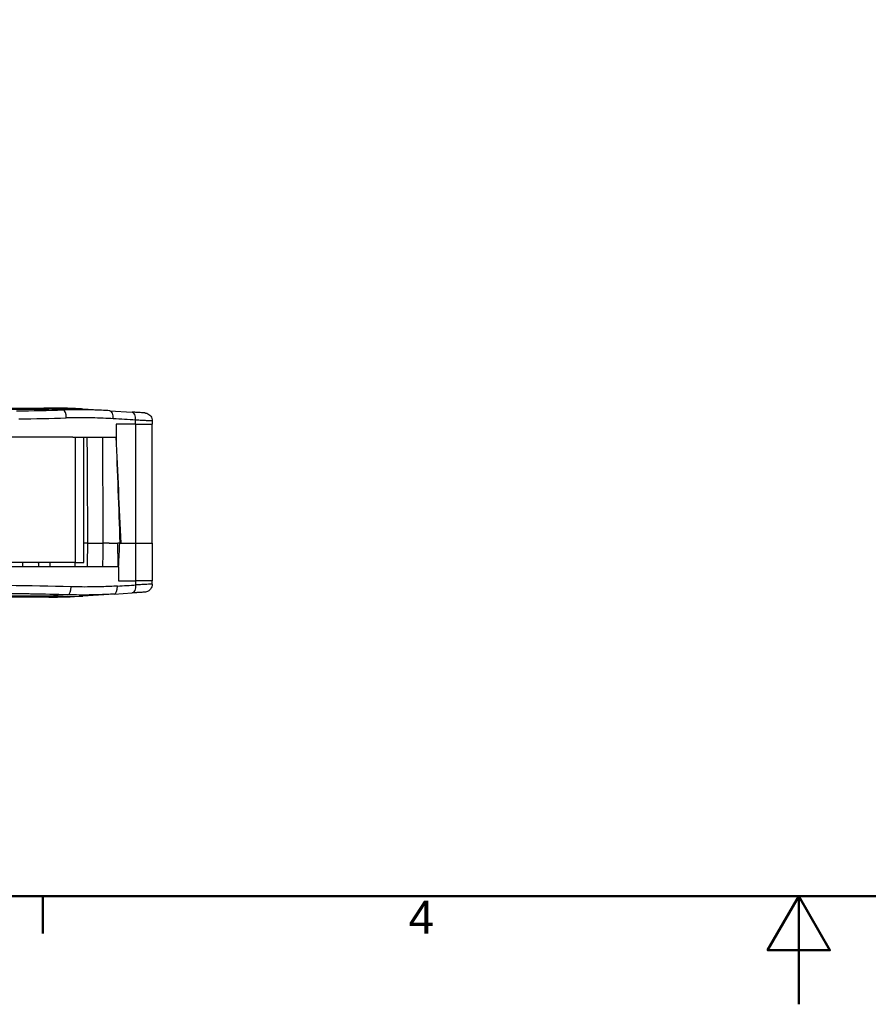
# Model space of a CAD drawing. Header units: millimetres. Extents: x 0 to 420, y 0 to 297.
# Tile 7 of 17: x 138 to 216, y 0 to 91. Entities that reach past the tile are written whole.
import ezdxf

# ---------------------------------------------------------------- set-up
doc = ezdxf.new("R2010")
doc.units = ezdxf.units.MM
doc.layers.get('0').update_dxf_attribs({"lineweight": 25})
for name, color, linetype, lineweight in [('Bordo_0', 7, 'Continuous', 50), ('Bordo_2', 7, 'Continuous', 50), ('Spigoli tangenti visibili(ISO)', 7, 'Continuous', 25)]:
    doc.layers.add(name, color=color, linetype=linetype, lineweight=lineweight)
doc.layers.add('Spigoli visibili(ISO)', color=176, linetype='Continuous', lineweight=25, true_color=0x000080)
doc.styles.add('Bordo_1', font='arial.ttf')

# ---------------------------------------------------------------- blocks, each defined once
blk = doc.blocks.new('Bordi Bordo di default')
at = {"layer": 'Bordo_0'}
blk.add_line((140, 10), (140, 6.552), dxfattribs=at)
at = {"layer": 'Bordo_0', "flags": 128}
for points in [[(10, 10), (10, 287), (410, 287), (410, 10), (10, 10)], [(210, 0), (210, 10), (207.113, 5), (212.887, 5), (210, 10)]]:
    blk.add_lwpolyline(points, dxfattribs=at)
at = {"layer": 'Bordo_2', "insert": (173.872, 6.552), "char_height": 3.048, "attachment_point": 7, "style": 'Bordo_1'}
blk.add_mtext('4', dxfattribs=at)

msp = doc.modelspace()

# ---------------------------------------------------------------- linework, layer by layer
at = {"layer": 'Spigoli tangenti visibili(ISO)'}
for p, q in [((126.803, 55.091), (140.574, 55.091)), ((140.119, 55.19), (140.119, 55.189)), ((140.574, 55.189), (140.119, 55.189)), ((140.574, 55.189), (140.574, 55.19)), ((140.574, 55.189), (140.574, 55.091)), ((141.913, 55.007), (140.574, 55.091)), ((148.606, 53.69), (148.605, 54.065)), ((148.606, 53.69), (146.801, 53.69)), ((148.606, 53.69), (150.15, 53.69)), ((148.606, 53.69), (148.606, 42.69)), ((143.048, 40.89), (143.048, 52.49)), ((148.637, 39.19), (148.637, 42.69)), ((147.007, 39.19), (148.637, 39.19)), ((148.635, 38.815), (148.637, 39.19)), ((150.15, 39.19), (148.637, 39.19)), ((140.574, 37.788), (126.719, 37.788)), ((142.342, 37.898), (140.574, 37.788)), ((140.574, 37.69), (140.574, 37.788))]:
    msp.add_line(p, q, dxfattribs=at)
for centre, major_axis, ratio, start_param, end_param in [((125.741, 57.57), (-44.152, 0), 0.062378, 1.842313, 1.945805), ((140.574, 4.719), (-50.488, 0), 0.999657, 4.66987, 4.712389), ((140.574, 4.69), (3.15, 50.402), 0.706417, 0, 0.088245), ((141.913, 54.259), (-0.018, 0.75), 0.365564, 4.712142, 6.216118), ((142.707, 54.844), (0.013, 0.3), 0.001112, 6.283174, 6.336397), ((146.179, 54.186), (0.047, 0.749), 0.460765, 4.749919, 6.283185), ((148.224, 54.058), (0.047, 0.749), 0.506974, 4.752804, 6.283185), ((125.741, 56.829), (-44.903, 0), 0.061343, 1.842294, 1.945779), ((125.79, 55.467), (-44.999, 2.766), 0.00001, 4.180684, 4.233499), ((141.62, -34.701), (0.41, 176.276), 0.015043, 5.166943, 5.229826), ((140.836, -93.711), (2.3, 227.474), 0.018622, 5.355618, 5.410612), ((141.845, 51.278), (0.597, -24.034), 0.094334, 1.102927, 1.203018), ((5048.209, 176.912), (-4911.959, -0.249), 0.999391, 0.027662, 0.027743), ((2741.389, 48.27), (-202.65, 3913.472), 0.663499, 1.538337, 1.538439), ((127.656, 36.364), (40.045, -0.001), 0.061285, 1.187758, 1.493098), ((142.342, 38.647), (-0.019, -0.75), 0.373679, 0.067316, 1.57148), ((146.555, 38.716), (0.047, -0.749), 0.479539, 0, 1.532094), ((127.686, 37.53), (-40.097, -2.459), 0.00001, 2.070964, 2.12053), ((148.242, 38.822), (0.047, -0.749), 0.522426, 0, 1.529417), ((140.574, 88.19), (3.15, -50.402), 0.706417, 6.19494, 6.283185)]:
    msp.add_ellipse(centre, major_axis=major_axis, ratio=ratio, start_param=start_param, end_param=end_param, dxfattribs=at)
for points, knots in [([(146.226, 54.935), (145.973, 54.951), (145.709, 54.965), (145.433, 54.977), (145.387, 54.979), (145.341, 54.981), (145.294, 54.983), (144.986, 54.996), (144.663, 55.006), (144.326, 55.013), (144.306, 55.014), (144.286, 55.014), (144.267, 55.015), (143.908, 55.022), (143.533, 55.025), (143.14, 55.024), (143.128, 55.024), (143.115, 55.024), (143.102, 55.024), (142.721, 55.023), (142.325, 55.018), (141.913, 55.007)], [0, 0, 0, 0, 0.214252, 0.214252, 0.214252, 0.25, 0.25, 0.25, 0.486253, 0.486253, 0.486253, 0.5, 0.5, 0.5, 0.75, 0.75, 0.75, 0.758253, 0.758253, 0.758253, 1, 1, 1, 1]), ([(143.168, 55.123), (143.131, 55.125), (143.047, 55.129), (142.891, 55.136), (142.779, 55.141), (142.72, 55.143)], [0.0187385, 0.0187385, 0.0187385, 0.0187385, 0.3333333, 0.6666667, 1, 1, 1, 1]), ([(146.525, 54.193), (146.229, 54.211), (145.917, 54.227), (145.589, 54.241), (145.26, 54.254), (144.916, 54.265), (144.555, 54.272), (144.194, 54.279), (143.817, 54.283), (143.422, 54.282), (143.028, 54.281), (142.616, 54.276), (142.187, 54.265)], [0, 0, 0, 0, 0.25, 0.25, 0.25, 0.5, 0.5, 0.5, 0.75, 0.75, 0.75, 1, 1, 1, 1]), ([(150.148, 53.992), (150.148, 53.992), (150.119, 53.993), (149.958, 54.001), (149.633, 54.016), (149.179, 54.038), (148.805, 54.055), (148.605, 54.065)], [0.4807894, 0.4807894, 0.4807894, 0.4807894, 0.5555556, 0.6666667, 0.7777778, 0.8888889, 1, 1, 1, 1]), ([(148.751, 53.69), (148.826, 53.69), (148.894, 53.69), (148.951, 53.69)], [0, 0, 0, 0, 0.125, 0.125, 0.125, 0.125]), ([(145.573, 40.49), (145.574, 40.554), (145.575, 40.619), (145.576, 40.685), (145.579, 40.846), (145.582, 41.011), (145.585, 41.179), (145.586, 41.292), (145.588, 41.406), (145.59, 41.521), (145.591, 41.647), (145.593, 41.775), (145.594, 41.906), (145.595, 42.075), (145.597, 42.249), (145.598, 42.426), (145.599, 42.513), (145.599, 42.601), (145.599, 42.69)], [0, 0, 0, 0, 0.096221, 0.096221, 0.096221, 0.333333, 0.333333, 0.333333, 0.493022, 0.493022, 0.493022, 0.666667, 0.666667, 0.666667, 0.890778, 0.890778, 0.890778, 1, 1, 1, 1]), ([(148.951, 39.19), (148.894, 39.189), (148.826, 39.189), (148.751, 39.189)], [0.875, 0.875, 0.875, 0.875, 1, 1, 1, 1]), ([(146.915, 38.71), (146.698, 38.696), (146.468, 38.684), (146.224, 38.673), (145.98, 38.662), (145.722, 38.652), (145.451, 38.644), (145.179, 38.636), (144.894, 38.63), (144.594, 38.627), (144.294, 38.623), (143.981, 38.622), (143.652, 38.624), (143.324, 38.626), (142.98, 38.632), (142.622, 38.64)], [0, 0, 0, 0, 0.2, 0.2, 0.2, 0.4, 0.4, 0.4, 0.6, 0.6, 0.6, 0.8, 0.8, 0.8, 1, 1, 1, 1]), ([(150.148, 38.887), (150.148, 38.887), (150.121, 38.886), (149.968, 38.879), (149.65, 38.864), (149.203, 38.842), (148.834, 38.825), (148.635, 38.815)], [0.4848765, 0.4848765, 0.4848765, 0.4848765, 0.5555556, 0.6666667, 0.7777778, 0.8888889, 1, 1, 1, 1]), ([(142.342, 37.898), (141.234, 37.926), (140.113, 37.951), (138.975, 37.972), (138.834, 37.975), (138.692, 37.978), (138.55, 37.98), (137.312, 38.002), (136.054, 38.021), (134.792, 38.036), (134.744, 38.036), (134.697, 38.037), (134.649, 38.037), (133.34, 38.052), (132.027, 38.063), (130.706, 38.069)], [0, 0, 0, 0, 0.296503, 0.296503, 0.296503, 0.333333, 0.333333, 0.333333, 0.654591, 0.654591, 0.654591, 0.666667, 0.666667, 0.666667, 1, 1, 1, 1]), ([(146.602, 37.968), (146.386, 37.954), (146.157, 37.942), (145.915, 37.93), (145.673, 37.919), (145.417, 37.909), (145.148, 37.901), (144.878, 37.893), (144.595, 37.887), (144.298, 37.884), (144.001, 37.88), (143.689, 37.88), (143.363, 37.882), (143.038, 37.884), (142.697, 37.889), (142.342, 37.898)], [0, 0, 0, 0, 0.2, 0.2, 0.2, 0.4, 0.4, 0.4, 0.6, 0.6, 0.6, 0.8, 0.8, 0.8, 1, 1, 1, 1])]:
    msp.add_open_spline(points, degree=3, knots=knots, dxfattribs=at)
for points in [[(149.088, 53.69), (149.121, 53.69), (149.141, 53.69), (149.148, 53.69)], [(149.148, 39.19), (149.141, 39.189), (149.121, 39.189), (149.088, 39.19)], [(142.608, 38.45), (142.608, 38.45), (142.608, 38.45), (142.608, 38.45)]]:
    msp.add_open_spline(points, degree=3, dxfattribs=at)
at = {"layer": 'Spigoli visibili(ISO)'}
for p, q in [((126.361, 55.19), (140.119, 55.19)), ((140.119, 55.19), (140.574, 55.19)), ((140.574, 55.189), (140.12, 55.189)), ((146.226, 54.935), (143.724, 55.091)), ((146.226, 54.935), (148.27, 54.807)), ((150.148, 53.992), (150.15, 53.69)), ((146.801, 53.69), (146.801, 52.49)), ((150.15, 42.69), (150.15, 53.69)), ((142.787, 52.49), (131.979, 52.49)), ((142.787, 52.49), (146.801, 52.49)), ((143.8, 40.89), (143.8, 52.49)), ((146.801, 52.49), (146.807, 52.49)), ((144.175, 42.69), (143.8, 42.69)), ((146.153, 42.69), (145.599, 42.69)), ((146.153, 42.69), (146.954, 42.69)), ((147.103, 42.69), (146.954, 42.69)), ((147.103, 42.69), (148.637, 42.69)), ((148.637, 42.69), (150.15, 42.69)), ((150.15, 42.69), (150.15, 39.19)), ((147.007, 40.49), (130.765, 40.49)), ((143.048, 40.89), (131.979, 40.89)), ((140.7, 40.49), (140.7, 40.89)), ((143, 40.49), (143, 40.89)), ((143.048, 40.89), (143.8, 40.89)), ((147.007, 40.49), (147.007, 40.609)), ((147.007, 40.49), (147.007, 39.19)), ((150.148, 38.887), (150.15, 39.19)), ((140.574, 37.69), (126.276, 37.69)), ((146.602, 37.968), (143.724, 37.788)), ((146.602, 37.968), (148.289, 38.073))]:
    msp.add_line(p, q, dxfattribs=at)
for centre, radius, start, end in [((140.119, 54.89), 0.3, 86.92717, 89.99973), ((140.574, 4.69), 50.5, 87.56441, 90), ((140.574, 4.69), 50.5, 86.42367, 87.04769), ((140.574, 88.19), 50.5, 270, 273.57633)]:
    msp.add_arc(centre, radius, start, end, dxfattribs=at)
msp.add_ellipse((125.747, 51.534), major_axis=(39.756, -858.451), ratio=0.024533, start_param=1.559357, end_param=1.570773, dxfattribs=at)
for points, knots in [([(142.72, 55.143), (142.577, 55.15), (142.434, 55.155), (142.148, 55.165), (142.005, 55.169), (141.719, 55.176), (141.575, 55.179), (141.289, 55.184), (141.146, 55.186), (140.86, 55.188), (140.717, 55.189), (140.574, 55.189)], [4.66986979, 4.66986979, 4.66986979, 4.66986979, 4.67837363, 4.67837363, 4.68687747, 4.68687747, 4.6953813, 4.6953813, 4.70388514, 4.70388514, 4.71238898, 4.71238898, 4.71238898, 4.71238898]), ([(142.72, 55.143), (142.785, 55.141), (142.851, 55.138), (142.974, 55.132), (143.032, 55.13), (143.114, 55.126), (143.142, 55.124), (143.168, 55.123)], [0, 0, 0, 0, 0.01963584, 0.01963584, 0.03890931, 0.03890931, 0.05037933, 0.05037933, 0.05037933, 0.05037933]), ([(142.911, 55.135), (142.969, 55.133), (143.027, 55.13), (143.078, 55.127), (143.079, 55.127)], [0.2048056, 0.2048056, 0.2048056, 0.2048056, 0.4, 0.4051008, 0.4051008, 0.4051008, 0.4051008]), ([(149.444, 54.734), (149.444, 54.734), (149.436, 54.734), (149.418, 54.735), (149.417, 54.735), (149.416, 54.735), (149.415, 54.735), (149.388, 54.737), (149.343, 54.74), (149.281, 54.744), (149.276, 54.744), (149.271, 54.744), (149.265, 54.745), (149.204, 54.749), (149.127, 54.753), (149.036, 54.759), (149.023, 54.76), (149.01, 54.761), (148.996, 54.762), (148.906, 54.767), (148.804, 54.774), (148.692, 54.781), (148.669, 54.782), (148.646, 54.784), (148.622, 54.785), (148.513, 54.792), (148.397, 54.799), (148.27, 54.807)], [0.4807642, 0.4807642, 0.4807642, 0.4807642, 0.5555556, 0.5555556, 0.5555556, 0.5592789, 0.5592789, 0.5592789, 0.6666667, 0.6666667, 0.6666667, 0.6757651, 0.6757651, 0.6757651, 0.7777778, 0.7777778, 0.7777778, 0.7922305, 0.7922305, 0.7922305, 0.8888889, 0.8888889, 0.8888889, 0.9089077, 0.9089077, 0.9089077, 1, 1, 1, 1]), ([(149.444, 54.734), (149.471, 54.732), (149.498, 54.729), (149.595, 54.712), (149.664, 54.69), (149.8, 54.623), (149.866, 54.576), (149.98, 54.464), (150.029, 54.398), (150.101, 54.257), (150.127, 54.179), (150.144, 54.064), (150.147, 54.028), (150.148, 53.992)], [0, 0, 0, 0, 0.0081023, 0.0081023, 0.0294177, 0.0294177, 0.053402, 0.053402, 0.0772965, 0.0772965, 0.1011943, 0.1011943, 0.1120778, 0.1120778, 0.1120778, 0.1120778]), ([(144.175, 42.69), (144.193, 42.69), (144.221, 42.69), (144.301, 42.69), (144.355, 42.69), (144.504, 42.69), (144.607, 42.69), (144.837, 42.69), (144.963, 42.69), (145.182, 42.69), (145.273, 42.69), (145.445, 42.69), (145.524, 42.69), (145.599, 42.69)], [-0.1833155, -0.1833155, -0.1833155, -0.1833155, -0.1576386, -0.1576386, -0.12933, -0.12933, -0.0911557, -0.0911557, -0.0525843, -0.0525843, -0.025241, -0.025241, -0.000001, -0.000001, -0.000001, -0.000001]), ([(150.148, 38.887), (150.147, 38.807), (150.133, 38.725), (150.08, 38.573), (150.042, 38.501), (149.945, 38.375), (149.885, 38.319), (149.754, 38.229), (149.68, 38.194), (149.551, 38.158), (149.498, 38.149), (149.444, 38.145)], [0, 0, 0, 0, 0.024259, 0.024259, 0.048144, 0.048144, 0.0720422, 0.0720422, 0.0959398, 0.0959398, 0.1120265, 0.1120265, 0.1120265, 0.1120265]), ([(149.444, 38.145), (149.444, 38.145), (149.437, 38.145), (149.422, 38.144), (149.397, 38.142), (149.353, 38.14), (149.289, 38.136), (149.286, 38.136), (149.284, 38.135), (149.281, 38.135), (149.22, 38.131), (149.141, 38.126), (149.048, 38.121), (149.038, 38.12), (149.028, 38.119), (149.018, 38.119), (148.927, 38.113), (148.823, 38.107), (148.708, 38.099), (148.688, 38.098), (148.668, 38.097), (148.647, 38.096), (148.537, 38.089), (148.418, 38.081), (148.289, 38.073)], [0.4849445, 0.4849445, 0.4849445, 0.4849445, 0.5537121, 0.5537121, 0.5537121, 0.6666667, 0.6666667, 0.6666667, 0.6712699, 0.6712699, 0.6712699, 0.7777778, 0.7777778, 0.7777778, 0.788824, 0.788824, 0.788824, 0.8888889, 0.8888889, 0.8888889, 0.9065581, 0.9065581, 0.9065581, 1, 1, 1, 1])]:
    msp.add_open_spline(points, degree=3, knots=knots, dxfattribs=at)
for points in [[(141.986, 55.17), (142.038, 55.168), (142.097, 55.167), (142.161, 55.165)], [(142.161, 55.165), (142.163, 55.165), (142.164, 55.164), (142.166, 55.164)], [(142.72, 55.144), (142.784, 55.141), (142.85, 55.138), (142.911, 55.135)], [(143.079, 55.127), (143.114, 55.126), (143.146, 55.124), (143.175, 55.122)], [(143.175, 55.122), (143.173, 55.123), (143.17, 55.123), (143.168, 55.123)], [(146.789, 52.49), (146.908, 49.223), (147.027, 45.956), (147.145, 42.69)], [(146.998, 40.49), (146.992, 40.735), (146.981, 41.225), (146.965, 41.958), (146.955, 42.446), (146.949, 42.69)], [(147.103, 42.69), (147.071, 41.996), (147.039, 41.302), (147.007, 40.609)], [(150.148, 38.887), (150.148, 38.887), (150.148, 38.887), (150.148, 38.887)], [(142.149, 37.714), (142.09, 37.712), (142.036, 37.711), (141.987, 37.709)], [(143.724, 37.788), (143.724, 37.788), (143.724, 37.788), (143.724, 37.788)]]:
    msp.add_open_spline(points, degree=3, dxfattribs=at)

# ---------------------------------------------------------------- block references
msp.add_blockref('Bordi Bordo di default', (0, 0))

doc.saveas('drawing.dxf')
